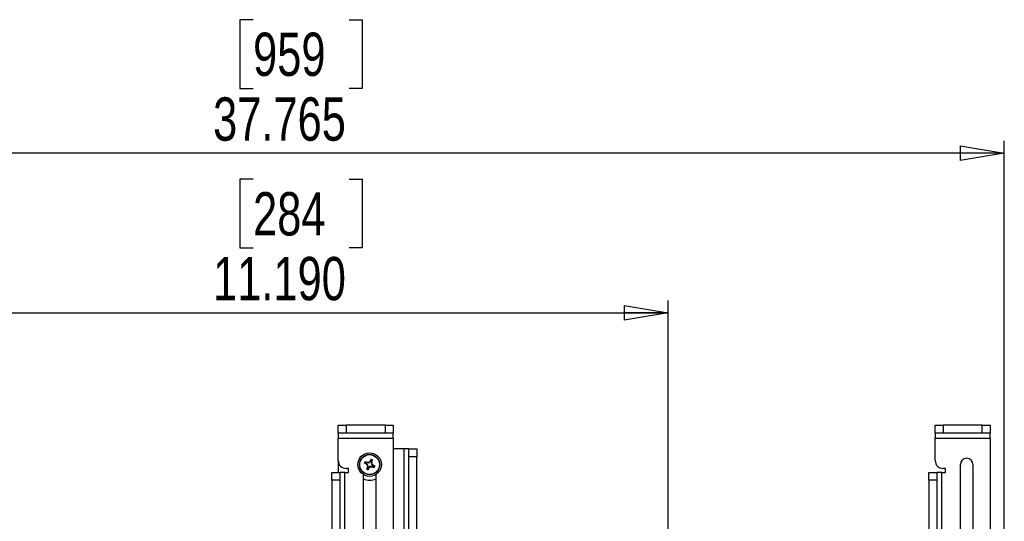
# Model space of a CAD drawing. Header units: inches. Extents: x 0.3 to 33.8, y 0.2 to 21.7.
# Tile 34 of 209: x 11.7 to 14.8, y 6.4 to 8. Entities that reach past the tile are written whole.
import ezdxf

# ---------------------------------------------------------------- set-up
doc = ezdxf.new("R2010")
doc.units = ezdxf.units.IN
doc.header["$MEASUREMENT"] = 0
doc.layers.add('BORDERS', color=7, linetype='Continuous')
doc.styles.add('SLDTEXTSTYLE0', font='TXT', dxfattribs={"width": 0.75})
doc.dimstyles.new('SLDDIMSTYLE0', dxfattribs={"dimtxt": 0.137795, "dimasz": 0.14, "dimexe": 0, "dimexo": 0.0625, "dimgap": 0.034449, "dimtad": 1, "dimdec": 3, "dimlfac": 5, "dimrnd": 1e-09, "dimzin": 12, "dimdsep": 46, "dimtxsty": 'SLDTEXTSTYLE0', "dimblk1": 'CLOSED', "dimblk2": 'CLOSED', "dimsah": 1, "dimcen": 0.09, "dimadec": 0, "dimazin": 3, "dimtfac": 1, "dimtdec": 3, "dimtofl": 0, "dimtmove": 0, "dimatfit": 3, "dimldrblk": 'CLOSED', "dimfxl": 0, "dimfrac": 2, "dimtolj": 1, "dimtzin": 12, "dimarcsym": 0})
doc.dimstyles.new('SLDDIMSTYLE1', dxfattribs={"dimtxt": 0.137795, "dimasz": 0.14, "dimexe": 0, "dimexo": 0.0625, "dimgap": 0.034449, "dimtad": 1, "dimdec": 3, "dimlfac": 5, "dimrnd": 1e-09, "dimzin": 4, "dimdsep": 46, "dimtxsty": 'SLDTEXTSTYLE0', "dimblk1": 'CLOSED', "dimblk2": 'CLOSED', "dimsah": 1, "dimcen": 0.09, "dimadec": 0, "dimazin": 1, "dimtfac": 1, "dimtdec": 3, "dimtofl": 0, "dimtmove": 0, "dimatfit": 3, "dimldrblk": 'CLOSED', "dimfxl": 0, "dimfrac": 2, "dimtolj": 1, "dimtzin": 12, "dimarcsym": 0})

# ---------------------------------------------------------------- blocks, each defined once
blk = doc.blocks.new('_Closed')
at = {"color": 0, "linetype": 'ByBlock', "lineweight": -2}
for p, q in [((-1, 0.166667), (0, 0)), ((-1, 0.166667), (-1, -0.166667)), ((0, 0), (-1, -0.166667)), ((0, 0), (-1, 0))]:
    blk.add_line(p, q, dxfattribs=at)
blk = doc.blocks.new('_D_9')
at = {"layer": 'BORDERS'}
for p, q in [((12.4417, 7.9841), (12.3997, 7.9841)), ((12.3997, 7.9841), (12.3997, 7.7654)), ((12.7471, 7.9841), (12.7891, 7.9841)), ((12.7891, 7.9841), (12.7891, 7.7654)), ((12.3997, 7.7654), (12.4417, 7.7654)), ((12.7891, 7.7654), (12.7471, 7.7654)), ((7.2796, 6.1797), (7.2796, 7.5986)), ((14.8326, 6.2324), (14.8326, 7.5986)), ((14.8326, 7.5592), (7.2796, 7.5592))]:
    blk.add_line(p, q, dxfattribs=at)
at = {"layer": 'BORDERS', "xscale": 0.14, "yscale": 0.14, "rotation": 180.0000000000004}
blk.add_blockref('_Closed', (7.2796, 7.5592, 0.5327), dxfattribs=at)
at = {"layer": 'BORDERS', "xscale": 0.14, "yscale": 0.14}
blk.add_blockref('_Closed', (14.8326, 7.5592, 0.5327), dxfattribs=at)
at = {"layer": 'BORDERS', "char_height": 0.1378, "attachment_point": 1, "style": 'SLDTEXTSTYLE0'}
for s, insert in [('959', (12.4417, 7.943)), ('37.765', (12.3144, 7.7368))]:
    blk.add_mtext(s, dxfattribs=dict(at, insert=insert))
blk = doc.blocks.new('_D_10')
at = {"layer": 'BORDERS'}
for p, q in [((12.4417, 7.4763), (12.3997, 7.4763)), ((12.3997, 7.4763), (12.3997, 7.2575)), ((12.7471, 7.4763), (12.7891, 7.4763)), ((12.7891, 7.4763), (12.7891, 7.2575)), ((12.3997, 7.2575), (12.4417, 7.2575)), ((12.7891, 7.2575), (12.7471, 7.2575)), ((11.5246, 6.2307), (11.5246, 7.0907)), ((13.7626, 5.2824), (13.7626, 7.0907)), ((11.5246, 7.0513), (13.7626, 7.0513))]:
    blk.add_line(p, q, dxfattribs=at)
at = {"layer": 'BORDERS', "xscale": 0.14, "yscale": 0.14, "rotation": 180.0000000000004}
blk.add_blockref('_Closed', (11.5246, 7.0513, 0.5327), dxfattribs=at)
at = {"layer": 'BORDERS', "xscale": 0.14, "yscale": 0.14}
blk.add_blockref('_Closed', (13.7626, 7.0513, 0.5327), dxfattribs=at)
at = {"layer": 'BORDERS', "char_height": 0.1378, "attachment_point": 1, "style": 'SLDTEXTSTYLE0'}
for s, insert in [('284', (12.4417, 7.4351)), ('11.190', (12.3144, 7.229))]:
    blk.add_mtext(s, dxfattribs=dict(at, insert=insert))

msp = doc.modelspace()

# ---------------------------------------------------------------- linework, layer by layer
at = {"color": 7, "linetype": 'Continuous', "lineweight": 25}
for p, q in [((12.71263, 6.66806), (12.71263, 6.69306)), ((12.71263, 6.69306), (12.73763, 6.69306)), ((12.73763, 6.69306), (12.73763, 6.66806)), ((12.86263, 6.69306), (12.73763, 6.69306)), ((12.86263, 6.66806), (12.86263, 6.69306)), ((12.86263, 6.69306), (12.88763, 6.69306)), ((12.88763, 6.69306), (12.88763, 6.66806)), ((14.61263, 6.66806), (14.61263, 6.69306)), ((14.61263, 6.69306), (14.63763, 6.69306)), ((14.63763, 6.69306), (14.63763, 6.66806)), ((14.76263, 6.69306), (14.63763, 6.69306)), ((14.76263, 6.66806), (14.76263, 6.69306)), ((14.76263, 6.69306), (14.78763, 6.69306)), ((14.78763, 6.69306), (14.78763, 6.66806)), ((12.73763, 6.66806), (12.71263, 6.66806)), ((12.71263, 6.66806), (12.71263, 6.65231)), ((12.71263, 6.65231), (12.88763, 6.65231)), ((12.71263, 6.58056), (12.71263, 6.65231)), ((12.86263, 6.66806), (12.73763, 6.66806)), ((12.88763, 6.66806), (12.86263, 6.66806)), ((12.88763, 6.65231), (12.88763, 6.66806)), ((12.88763, 6.65231), (12.88763, 4.91806)), ((14.63763, 6.66806), (14.61263, 6.66806)), ((14.61263, 6.66806), (14.61263, 6.65231)), ((14.61263, 6.65231), (14.78763, 6.65231)), ((14.61263, 6.58056), (14.61263, 6.65231)), ((14.76263, 6.66806), (14.63763, 6.66806)), ((14.78763, 6.66806), (14.76263, 6.66806)), ((14.78763, 6.65231), (14.78763, 6.66806)), ((14.78763, 6.65231), (14.78763, 6.21806)), ((12.92189, 6.61806), (12.88763, 6.61806)), ((12.93763, 6.61806), (12.92189, 6.61806)), ((12.92189, 6.61806), (12.92189, 6.21806)), ((12.93763, 6.61806), (12.96263, 6.61806)), ((12.93763, 6.59306), (12.93763, 6.61806)), ((12.96263, 6.61806), (12.96263, 6.59306)), ((12.81751, 6.58288), (12.81561, 6.57864)), ((12.81853, 6.57734), (12.82042, 6.58158)), ((12.96263, 6.59306), (12.93763, 6.59306)), ((12.93763, 4.79306), (12.93763, 6.59306)), ((12.96263, 4.79306), (12.96263, 6.59306)), ((12.71263, 6.58056), (12.71263, 6.54306)), ((12.74588, 6.55556), (12.73763, 6.55556)), ((12.74588, 6.54306), (12.74588, 6.55556)), ((12.79781, 6.57294), (12.80205, 6.57104)), ((12.80335, 6.57396), (12.79911, 6.57585)), ((12.80135, 6.57006), (12.80205, 6.57104)), ((12.80232, 6.56933), (12.80135, 6.57006)), ((12.80304, 6.57034), (12.80232, 6.56933)), ((12.80304, 6.57034), (12.80629, 6.56691)), ((12.80335, 6.57396), (12.80362, 6.57513)), ((12.80362, 6.57513), (12.80481, 6.5749)), ((12.80481, 6.5749), (12.80454, 6.57369)), ((12.80926, 6.57356), (12.80454, 6.57369)), ((12.80674, 6.55878), (12.80484, 6.55454)), ((12.80499, 6.56642), (12.80629, 6.56691)), ((12.80556, 6.55905), (12.8058, 6.56024)), ((12.80674, 6.55878), (12.80556, 6.55905)), ((12.8058, 6.56024), (12.80701, 6.55997)), ((12.80714, 6.56469), (12.80584, 6.56419)), ((12.80714, 6.56469), (12.80701, 6.55997)), ((12.80776, 6.55324), (12.80965, 6.55748)), ((12.80926, 6.57356), (12.80876, 6.57485)), ((12.81064, 6.55678), (12.80965, 6.55748)), ((12.81035, 6.55847), (12.81378, 6.56171)), ((12.81035, 6.55847), (12.81137, 6.55775)), ((12.81137, 6.55775), (12.81064, 6.55678)), ((12.81099, 6.5757), (12.81148, 6.57441)), ((12.81491, 6.57765), (12.81148, 6.57441)), ((12.81428, 6.56042), (12.81378, 6.56171)), ((12.8139, 6.57837), (12.81463, 6.57934)), ((12.81491, 6.57765), (12.8139, 6.57837)), ((12.81463, 6.57934), (12.81561, 6.57864)), ((12.81601, 6.56257), (12.8165, 6.56127)), ((12.81601, 6.56257), (12.82073, 6.56244)), ((12.81813, 6.57144), (12.81826, 6.57616)), ((12.81813, 6.57144), (12.81942, 6.57193)), ((12.81947, 6.57588), (12.81826, 6.57616)), ((12.81853, 6.57734), (12.81971, 6.57707)), ((12.82027, 6.56971), (12.81898, 6.56921)), ((12.82222, 6.56578), (12.81898, 6.56921)), ((12.81971, 6.57707), (12.81947, 6.57588)), ((12.82045, 6.56123), (12.82073, 6.56244)), ((12.82164, 6.56099), (12.82045, 6.56123)), ((12.82191, 6.56217), (12.82164, 6.56099)), ((12.82191, 6.56217), (12.82615, 6.56027)), ((12.82222, 6.56578), (12.82294, 6.56679)), ((12.82294, 6.56679), (12.82391, 6.56607)), ((12.82391, 6.56607), (12.82322, 6.56508)), ((12.82745, 6.56319), (12.82322, 6.56508)), ((14.64588, 6.55556), (14.63763, 6.55556)), ((14.64588, 6.54306), (14.64588, 6.55556)), ((14.69273, 6.32485), (14.69273, 6.56806)), ((14.73253, 6.56806), (14.73253, 6.32485)), ((12.69263, 6.54306), (12.71763, 6.54306)), ((12.69263, 6.51806), (12.69263, 6.54306)), ((12.71763, 6.54306), (12.71763, 6.51806)), ((12.73338, 6.54306), (12.71763, 6.54306)), ((12.73338, 4.89306), (12.73338, 6.54306)), ((12.73338, 6.54306), (12.74588, 6.54306)), ((12.79273, 6.29985), (12.79273, 6.53628)), ((12.83253, 6.53628), (12.83253, 6.29985)), ((14.59263, 6.54306), (14.61763, 6.54306)), ((14.59263, 6.51806), (14.59263, 6.54306)), ((14.61763, 6.54306), (14.61763, 6.51806)), ((14.63338, 6.54306), (14.61763, 6.54306)), ((14.63338, 4.89306), (14.63338, 6.54306)), ((14.63338, 6.54306), (14.64588, 6.54306)), ((12.71763, 6.51806), (12.69263, 6.51806)), ((12.69263, 6.51806), (12.69263, 4.91806)), ((12.71763, 6.51806), (12.71763, 4.91806)), ((14.61763, 6.51806), (14.59263, 6.51806)), ((14.59263, 6.51806), (14.59263, 5.53681)), ((14.61763, 6.51806), (14.61763, 5.50108))]:
    msp.add_line(p, q, dxfattribs=at)
for radius in [0.0375, 0.0322, 0.03151]:
    msp.add_circle((12.81263, 6.56806), radius, dxfattribs=at)
for centre, radius, start, end in [((13.10121, 6.44084), 0.31829, 153.25173, 154.20556), ((12.81263, 6.56806), 0.01699, 58.64346, 73.19441), ((12.81263, 6.56806), 0.01603, 61.75737, 70.08049), ((12.52536, 6.6982), 0.31829, 337.6323, 338.58614), ((14.71263, 6.56806), 0.0199, 0, 180), ((12.73763, 6.58056), 0.025, 180, 270), ((12.81263, 6.56806), 0.01699, 148.64346, 163.19441), ((12.93986, 6.85664), 0.31829, 243.25173, 244.20556), ((12.81263, 6.56806), 0.01603, 151.75737, 160.08049), ((12.6825, 6.28079), 0.31829, 67.6323, 68.58614), ((13.0767, 6.81813), 0.37038, 222.20092, 222.81196), ((13.09991, 6.43792), 0.31829, 157.6323, 158.58614), ((12.81263, 6.56806), 0.01699, 238.64346, 253.19441), ((12.80247, 6.20452), 0.37038, 89.02591, 89.63695), ((12.81263, 6.56806), 0.01603, 241.75737, 250.08049), ((13.17617, 6.55789), 0.37038, 179.02591, 179.63695), ((12.52406, 6.69528), 0.31829, 333.25173, 334.20556), ((13.0627, 6.30399), 0.37038, 132.20092, 132.81196), ((12.56257, 6.83213), 0.37038, 312.20092, 312.81196), ((12.8228, 6.9316), 0.37038, 269.02591, 269.63695), ((12.44909, 6.57823), 0.37038, 359.02591, 359.63695), ((12.54856, 6.31799), 0.37038, 42.20092, 42.81196), ((12.94277, 6.85533), 0.31829, 247.6323, 248.58614), ((12.68541, 6.27949), 0.31829, 63.25173, 64.20556), ((12.81263, 6.56806), 0.01603, 331.75737, 340.08049), ((12.81263, 6.56806), 0.01699, 328.64346, 343.19441), ((14.63763, 6.58056), 0.025, 180, 270), ((12.81263, 6.56806), 0.05, 246.54679, 293.45321)]:
    msp.add_arc(centre, radius, start, end, dxfattribs=at)
for centre, major_axis, ratio, start_param, end_param in [((12.80076, 6.56817), (-0.00182, -0.00257), 0.994307, 2.9463327, 3.3368526), ((12.80463, 6.57683), (0.0007, 0.00307), 0.994307, 2.9463327, 3.3368526), ((12.80399, 6.56476), (-0.00294, -0.00112), 0.993591, 2.7511616, 3.5320237), ((12.80386, 6.56006), (-0.00307, 0.0007), 0.994307, 2.9463327, 3.3368526), ((12.80933, 6.5767), (-0.00112, 0.00294), 0.993591, 2.7511616, 3.5320237), ((12.81252, 6.55619), (0.00257, -0.00182), 0.994307, 2.9463327, 3.3368526), ((12.81594, 6.55942), (0.00112, -0.00294), 0.993591, 2.7511616, 3.5320237), ((12.81274, 6.57993), (-0.00257, 0.00182), 0.994307, 2.9463327, 3.3368526), ((12.82128, 6.57136), (0.00294, 0.00112), 0.993591, 2.7511616, 3.5320237), ((12.8214, 6.57606), (0.00307, -0.0007), 0.994307, 2.9463327, 3.3368526), ((12.82063, 6.55929), (-0.0007, -0.00307), 0.994307, 2.9463327, 3.3368526), ((12.82451, 6.56795), (0.00182, 0.00257), 0.994307, 2.9463327, 3.3368526)]:
    msp.add_ellipse(centre, major_axis=major_axis, ratio=ratio, start_param=start_param, end_param=end_param, dxfattribs=at)
for points, knots in [([(12.81697, 6.58409), (12.817, 6.58414), (12.81706, 6.58423), (12.81721, 6.58432), (12.81738, 6.58436), (12.81749, 6.58434), (12.81755, 6.58433)], [0, 0, 0, 0, 0.25269173, 0.50551722, 0.75344174, 1, 1, 1, 1]), ([(12.81751, 6.58288), (12.81742, 6.58308), (12.81725, 6.58349), (12.81707, 6.58389), (12.81697, 6.58409)], [0, 0, 0, 0, 0.4946499, 1, 1, 1, 1]), ([(12.81809, 6.58313), (12.81804, 6.58314), (12.81794, 6.58317), (12.81778, 6.58314), (12.81764, 6.58307), (12.81755, 6.58297), (12.81752, 6.5829), (12.81751, 6.58288)], [0, 0, 0, 0, 0.2255497, 0.4511533, 0.6755815, 0.8996403, 1, 1, 1, 1]), ([(12.81755, 6.58433), (12.81764, 6.58413), (12.81782, 6.58374), (12.818, 6.58333), (12.81809, 6.58313)], [0, 0, 0, 0, 0.4958449, 1, 1, 1, 1]), ([(12.82022, 6.58218), (12.82043, 6.58225), (12.82085, 6.58238), (12.82127, 6.58251), (12.82147, 6.58257)], [0, 0, 0, 0, 0.5041524, 1, 1, 1, 1]), ([(12.82042, 6.58158), (12.82044, 6.58163), (12.82047, 6.58173), (12.82046, 6.58189), (12.82039, 6.58203), (12.8203, 6.58213), (12.82024, 6.58217), (12.82022, 6.58218)], [0, 0, 0, 0, 0.2255496, 0.4511532, 0.6755812, 0.89964, 1, 1, 1, 1]), ([(12.82168, 6.58199), (12.82147, 6.58192), (12.82105, 6.58179), (12.82063, 6.58165), (12.82042, 6.58158)], [0, 0, 0, 0, 0.5053527, 1, 1, 1, 1]), ([(12.82147, 6.58257), (12.82152, 6.58254), (12.8216, 6.58248), (12.82168, 6.58234), (12.82172, 6.58219), (12.82171, 6.58207), (12.82169, 6.582), (12.82168, 6.58199)], [0, 0, 0, 0, 0.2243701, 0.4484144, 0.6809027, 0.9255748, 1, 1, 1, 1]), ([(12.7966, 6.5724), (12.79656, 6.57243), (12.79646, 6.57249), (12.79638, 6.57263), (12.79633, 6.5728), (12.79636, 6.57292), (12.79637, 6.57297)], [0, 0, 0, 0, 0.2526917, 0.5055172, 0.7534417, 1, 1, 1, 1]), ([(12.79637, 6.57297), (12.79656, 6.57307), (12.79696, 6.57325), (12.79736, 6.57343), (12.79756, 6.57352)], [0, 0, 0, 0, 0.4958449, 1, 1, 1, 1]), ([(12.79781, 6.57294), (12.79761, 6.57285), (12.7972, 6.57267), (12.7968, 6.57249), (12.7966, 6.5724)], [0, 0, 0, 0, 0.4946499, 1, 1, 1, 1]), ([(12.79756, 6.57352), (12.79755, 6.57347), (12.79752, 6.57337), (12.79755, 6.57321), (12.79763, 6.57307), (12.79772, 6.57298), (12.79779, 6.57295), (12.79781, 6.57294)], [0, 0, 0, 0, 0.2255497, 0.4511533, 0.6755815, 0.8996403, 1, 1, 1, 1]), ([(12.79812, 6.5769), (12.79815, 6.57694), (12.79822, 6.57703), (12.79835, 6.57711), (12.79851, 6.57715), (12.79863, 6.57714), (12.79869, 6.57711), (12.79871, 6.57711)], [0, 0, 0, 0, 0.2243701, 0.4484144, 0.6809027, 0.9255748, 1, 1, 1, 1]), ([(12.79851, 6.57565), (12.79844, 6.57586), (12.79831, 6.57628), (12.79819, 6.5767), (12.79812, 6.5769)], [0, 0, 0, 0, 0.5041524, 1, 1, 1, 1]), ([(12.79911, 6.57585), (12.79906, 6.57587), (12.79896, 6.5759), (12.7988, 6.57588), (12.79866, 6.57582), (12.79856, 6.57573), (12.79853, 6.57567), (12.79851, 6.57565)], [0, 0, 0, 0, 0.2255496, 0.4511532, 0.6755812, 0.89964, 1, 1, 1, 1]), ([(12.79871, 6.57711), (12.79877, 6.5769), (12.7989, 6.57648), (12.79904, 6.57606), (12.79911, 6.57585)], [0, 0, 0, 0, 0.5053527, 1, 1, 1, 1]), ([(12.80379, 6.55355), (12.80375, 6.55358), (12.80367, 6.55364), (12.80358, 6.55378), (12.80355, 6.55393), (12.80356, 6.55405), (12.80358, 6.55412), (12.80358, 6.55413)], [0, 0, 0, 0, 0.2243701, 0.4484144, 0.6809027, 0.9255748, 1, 1, 1, 1]), ([(12.80358, 6.55413), (12.8038, 6.5542), (12.80421, 6.55433), (12.80463, 6.55447), (12.80484, 6.55454)], [0, 0, 0, 0, 0.5053527, 1, 1, 1, 1]), ([(12.80505, 6.55394), (12.80484, 6.55387), (12.80441, 6.55374), (12.804, 6.55361), (12.80379, 6.55355)], [0, 0, 0, 0, 0.5041524, 1, 1, 1, 1]), ([(12.80484, 6.55454), (12.80483, 6.55449), (12.80479, 6.55439), (12.80481, 6.55423), (12.80487, 6.55409), (12.80496, 6.55399), (12.80503, 6.55395), (12.80505, 6.55394)], [0, 0, 0, 0, 0.2255496, 0.4511532, 0.6755812, 0.89964, 1, 1, 1, 1]), ([(12.80584, 6.56419), (12.80582, 6.56454), (12.80576, 6.56523), (12.80537, 6.56598), (12.80507, 6.56633), (12.80499, 6.56642)], [0, 0, 0, 0, 0.4271588, 0.8543492, 1, 1, 1, 1]), ([(12.80717, 6.55299), (12.80722, 6.55298), (12.80733, 6.55295), (12.80749, 6.55298), (12.80762, 6.55306), (12.80771, 6.55315), (12.80775, 6.55322), (12.80776, 6.55324)], [0, 0, 0, 0, 0.2255497, 0.4511533, 0.6755815, 0.8996403, 1, 1, 1, 1]), ([(12.80772, 6.55179), (12.80763, 6.55199), (12.80744, 6.55238), (12.80726, 6.55279), (12.80717, 6.55299)], [0, 0, 0, 0, 0.4958476, 1, 1, 1, 1]), ([(12.80829, 6.55203), (12.80826, 6.55198), (12.8082, 6.55189), (12.80806, 6.5518), (12.80789, 6.55176), (12.80778, 6.55178), (12.80772, 6.55179)], [0, 0, 0, 0, 0.25269173, 0.50551722, 0.75344174, 1, 1, 1, 1]), ([(12.80776, 6.55324), (12.80784, 6.55304), (12.80802, 6.55263), (12.8082, 6.55223), (12.80829, 6.55203)], [0, 0, 0, 0, 0.4946473, 1, 1, 1, 1]), ([(12.80876, 6.57485), (12.80911, 6.57488), (12.80981, 6.57493), (12.81055, 6.57532), (12.8109, 6.57562), (12.81099, 6.5757)], [0, 0, 0, 0, 0.4271588, 0.8543492, 1, 1, 1, 1]), ([(12.8165, 6.56127), (12.81616, 6.56124), (12.81546, 6.56119), (12.81472, 6.5608), (12.81437, 6.5605), (12.81428, 6.56042)], [0, 0, 0, 0, 0.42715877, 0.85434923, 1, 1, 1, 1]), ([(12.81942, 6.57193), (12.81945, 6.57158), (12.8195, 6.57089), (12.81989, 6.57015), (12.8202, 6.56979), (12.82027, 6.56971)], [0, 0, 0, 0, 0.42715877, 0.85434923, 1, 1, 1, 1]), ([(12.82615, 6.56027), (12.8262, 6.56025), (12.8263, 6.56022), (12.82646, 6.56024), (12.82661, 6.5603), (12.8267, 6.56039), (12.82674, 6.56046), (12.82675, 6.56048)], [0, 0, 0, 0, 0.22554961, 0.45115321, 0.67558118, 0.89964004, 1, 1, 1, 1]), ([(12.82656, 6.55901), (12.8265, 6.55922), (12.82636, 6.55964), (12.82622, 6.56006), (12.82615, 6.56027)], [0, 0, 0, 0, 0.5053527, 1, 1, 1, 1]), ([(12.82714, 6.55922), (12.82711, 6.55918), (12.82705, 6.55909), (12.82691, 6.55901), (12.82676, 6.55897), (12.82664, 6.55898), (12.82658, 6.55901), (12.82656, 6.55901)], [0, 0, 0, 0, 0.2243701, 0.4484144, 0.6809027, 0.9255748, 1, 1, 1, 1]), ([(12.82675, 6.56048), (12.82682, 6.56026), (12.82696, 6.55984), (12.82708, 6.55943), (12.82714, 6.55922)], [0, 0, 0, 0, 0.5041524, 1, 1, 1, 1]), ([(12.82745, 6.56319), (12.82766, 6.56327), (12.82807, 6.56345), (12.82846, 6.56363), (12.82867, 6.56372)], [0, 0, 0, 0, 0.4946473, 1, 1, 1, 1]), ([(12.8277, 6.5626), (12.82772, 6.56265), (12.82774, 6.56275), (12.82771, 6.56291), (12.82764, 6.56305), (12.82754, 6.56314), (12.82747, 6.56317), (12.82745, 6.56319)], [0, 0, 0, 0, 0.2255497, 0.4511533, 0.6755815, 0.8996403, 1, 1, 1, 1]), ([(12.8289, 6.56315), (12.8287, 6.56306), (12.82831, 6.56287), (12.82791, 6.56269), (12.8277, 6.5626)], [0, 0, 0, 0, 0.4958476, 1, 1, 1, 1]), ([(12.82867, 6.56372), (12.82871, 6.56369), (12.8288, 6.56363), (12.82889, 6.56349), (12.82893, 6.56332), (12.82891, 6.5632), (12.8289, 6.56315)], [0, 0, 0, 0, 0.25269173, 0.50551722, 0.75344174, 1, 1, 1, 1])]:
    msp.add_open_spline(points, degree=3, knots=knots, dxfattribs=at)

# ---------------------------------------------------------------- dimensions: what is measured, and where the dimension line sits
at = {"layer": 'BORDERS'}
for base, p1, p2, dimstyle, picture, middle in [((7.27959, 7.5592), (14.83263, 6.19306), (7.27959, 6.14037), 'SLDDIMSTYLE0', '_D_9', (12.59438, 7.5592)), ((13.76263, 7.05134), (11.52459, 6.19128), (13.76263, 5.24306), 'SLDDIMSTYLE1', '_D_10', (12.59438, 7.05134))]:
    dim = msp.add_linear_dim(base=base, p1=p1, p2=p2, dimstyle=dimstyle, dxfattribs=at)
    dim.commit()
    dim.dimension.update_dxf_attribs({"geometry": picture, "text_midpoint": middle, "dimtype": 160})

doc.saveas('drawing.dxf')
